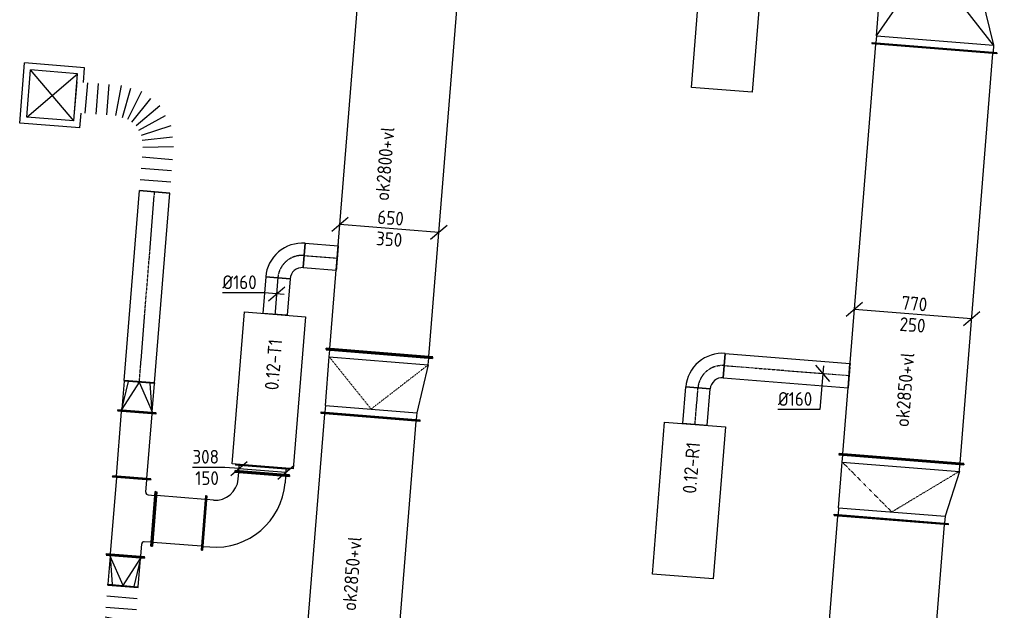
# Model space of a CAD drawing. Header units: millimetres. Extents: x -17664 to 48661, y -98 to 70975.
# Tile 46 of 62: x 1434 to 7883, y 44844 to 48716. Entities that reach past the tile are written whole.
import ezdxf

# ---------------------------------------------------------------- set-up
doc = ezdxf.new("R2010")
doc.units = ezdxf.units.MM
for name, pattern in [('2322122', [47, 40, -7]), ('CENTER2', [28.575, 19.05, -3.175, 3.175, -3.175]), ('SMALL_DASH', [1.5, 0.5, -1])]:
    doc.linetypes.add(name, pattern=pattern)
for name, color, linetype in [('WL521---', 4, '2322122'), ('WL570---_APP', 2, 'Continuous'), ('WL570---_RETOUR_D', 4, 'Continuous'), ('WL570---_RETOUR_HL', 1, 'CENTER2'), ('WL570---_TOEVOER_D', 3, 'Continuous'), ('WL570---_TOEVOER_HL', 1, 'CENTER2'), ('WL570---_TOEVOER_RST', 3, 'Continuous'), ('WL570---_TOEVOER_RST_HL', 1, 'CENTER2'), ('WM570---', 1, 'Continuous'), ('WM570---_RETOUR', 1, 'Continuous'), ('WM570---_TOEVOER', 1, 'Continuous')]:
    doc.layers.add(name, color=color, linetype=linetype)
doc.styles.add('STABICAD-018', font='ISOCP.SHX', dxfattribs={"height": 90})
doc.styles.add('STABICAD-025', font='ISOCP.SHX', dxfattribs={"height": 125})

# ---------------------------------------------------------------- blocks, each defined once
blk = doc.blocks.new('*U823')
at = {"color": 0, "linetype": 'Continuous'}
for p, q in [((0, 325, -3025), (5, 325, -3025)), ((0, -325, -3025), (0, 325, -3025)), ((5, -325, -3025), (5, 325, -3025)), ((3347.4, 325, -3025), (3342.4, 325, -3025)), ((3342.4, -325, -3025), (3342.4, 325, -3025)), ((3347.4, -325, -3025), (3347.4, 325, -3025)), ((5, 300, -3025), (3342.4, 300, -3025)), ((5, -300, -3025), (3342.4, -300, -3025)), ((0, -325, -3025), (5, -325, -3025)), ((3347.4, -325, -3025), (3342.4, -325, -3025))]:
    blk.add_line(p, q, dxfattribs=at)
at = {"layer": 'WM570---', "color": 2, "style": 'STABICAD-018'}
for tag, p in [('SECTIONCODE', (3444.7, 44409.2, 3025)), ('POSITIONCODE', (3444.7, 44409.2, 3025)), ('CODE', (3464.6, 42776.6, 3025))]:
    blk.add_attdef(tag, p, '', height=1.8, dxfattribs=at)
blk = doc.blocks.new('*U1285')
at = {"color": 0, "linetype": 'Continuous'}
for p, q in [((0, 179, -3000), (5, 179, -3000)), ((0, -179, -3000), (0, 179, -3000)), ((5, -179, -3000), (5, 179, -3000)), ((5, 154, -3000), (41, 154, -3000)), ((46, 179, -3000), (41, 179, -3000)), ((41, -179, -3000), (41, 179, -3000)), ((46, -179, -3000), (46, 179, -3000)), ((0, -179, -3000), (5, -179, -3000)), ((5, -154, -3000), (41, -154, -3000)), ((46, -179, -3000), (41, -179, -3000))]:
    blk.add_line(p, q, dxfattribs=at)
at = {"layer": 'WL570---_TOEVOER_D', "color": 2, "style": 'STABICAD-018'}
for tag in ['SECTIONCODE', 'POSITIONCODE']:
    blk.add_attdef(tag, (2874.8, 45775.8, 3000), '', height=1.8, dxfattribs=at)
blk.add_attdef('CODE', (3022.5, 45741.5, 3000), '', height=1.8, rotation=85, dxfattribs=at)
blk = doc.blocks.new('*U820')
at = {"color": 0, "linetype": 'Continuous'}
for p, q in [((0, 350, -2975), (5, 350, -2975)), ((0, -350, -2975), (0, 350, -2975)), ((5, -350, -2975), (5, 350, -2975)), ((5, 325, -2975), (3539.5, 325, -2975)), ((3544.5, 350, -2975), (3539.5, 350, -2975)), ((3539.5, -350, -2975), (3539.5, 350, -2975)), ((3544.5, -350, -2975), (3544.5, 350, -2975)), ((0, -350, -2975), (5, -350, -2975)), ((5, -325, -2975), (3539.5, -325, -2975)), ((3544.5, -350, -2975), (3539.5, -350, -2975))]:
    blk.add_line(p, q, dxfattribs=at)
at = {"layer": 'WM570---', "color": 2, "style": 'STABICAD-018'}
for tag, p in [('SECTIONCODE', (3680.8, 47045.9, 2975)), ('POSITIONCODE', (3680.8, 47045.9, 2975)), ('CODE', (3789.9, 46528.6, 2975))]:
    blk.add_attdef(tag, p, '', height=1.8, dxfattribs=at)
blk = doc.blocks.new('*U821')
at = {"color": 0, "linetype": 'Continuous'}
for p, q in [((0, 350, -2975), (5, 350, -2975)), ((0, -350, -2975), (0, 350, -2975)), ((5, -350, -2975), (5, 350, -2975)), ((50, 325, -2975), (5, 325, -2975)), ((50, 325, -2975), (368.6, 275, -2975)), ((50, -325, -2975), (50, 325, -2975)), ((368.6, 275, -2975), (413.6, 275, -2975)), ((368.6, -325, -2975), (368.6, 275, -2975)), ((418.6, 300, -2975), (413.6, 300, -2975)), ((413.6, -350, -2975), (413.6, 300, -2975)), ((418.6, -350, -2975), (418.6, 300, -2975)), ((0, -350, -2975), (5, -350, -2975)), ((50, -325, -2975), (5, -325, -2975)), ((368.6, -325, -2975), (50, -325, -2975)), ((368.6, -325, -2975), (413.6, -325, -2975)), ((418.6, -350, -2975), (413.6, -350, -2975))]:
    blk.add_line(p, q, dxfattribs=at)
at = {"color": 2, "linetype": 'SMALL_DASH'}
for p in [(50, 325, -175), (50, -325, -175)]:
    blk.add_line(p, (368.6, -25, -125), dxfattribs=at)
at = {"layer": 'WM570---', "color": 2, "style": 'STABICAD-018'}
for tag in ['CODE', 'SECTIONCODE', 'POSITIONCODE']:
    blk.add_attdef(tag, (3789.9, 46528.6, 2975), '', height=1.8, dxfattribs=at)
blk = doc.blocks.new('*U813')
at = {"color": 0, "linetype": 'Continuous'}
for p, q in [((-270.1, 71.8, -2975), (-377.8, -19.9, -2975)), ((324, -25.9, -2975), (-324, 25.9, -2975)), ((377.8, 19.9, -2975), (270.1, -71.8, -2975))]:
    blk.add_line(p, q, dxfattribs=at)
at = {"color": 0, "linetype": 'Continuous', "style": 'STABICAD-018'}
for s, p in [('650', (-81.5, 31.6, -2975)), ('350', (-89.9, -108.2, -2975))]:
    blk.add_text(s, height=90, rotation=355.42527, dxfattribs=at).set_placement(p)
at = {"layer": 'WM570---', "color": 2, "style": 'STABICAD-018'}
blk.add_attdef('CODE', (3855.3, 47346.7, 2975), '', height=1.8, dxfattribs=at)
blk = doc.blocks.new('*U750')
at = {"color": 0, "linetype": 'Continuous'}
for p, q in [((0, 80, -2975), (240, 80, -2975)), ((0, -80, -2975), (0, 80, -2975)), ((240, 80, -2975), (240, -80, -2975)), ((0, -80, -2975), (240, -80, -2975))]:
    blk.add_line(p, q, dxfattribs=at)
at = {"layer": 'WL570---_TOEVOER_HL', "linetype": 'CENTER2'}
blk.add_line((0, 0, -2975), (240, 0, -2975), dxfattribs=at)
at = {"layer": 'WL521---', "color": 2, "style": 'STABICAD-018'}
for tag, p in [('CODE', (3125.1, 47023.4, 2975)), ('POSITIONCODE', (3258.7, 46812.5, 2975)), ('SECTIONCODE', (3251.9, 46728, 2975))]:
    blk.add_attdef(tag, p, '', height=1.8, dxfattribs=at)
blk = doc.blocks.new('*U749')
at = {"color": 0, "linetype": 'Continuous'}
for p, q in [((-160, -80, -2975), (-160, 80, -2975)), ((80, -160, -2975), (-80, -160, -2975))]:
    blk.add_line(p, q, dxfattribs=at)
for radius, start in [(240, 360), (80, 0)]:
    blk.add_arc((-160, -160, -2975), radius, start, 90, dxfattribs=at)
at = {"layer": 'WL570---_TOEVOER_HL', "linetype": 'CENTER2'}
blk.add_arc((-160, -160, -2975), 160, 360, 90, dxfattribs=at)
at = {"layer": 'WL521---', "color": 2, "style": 'STABICAD-018'}
for tag in ['CODE', 'SECTIONCODE', 'POSITIONCODE']:
    blk.add_attdef(tag, (3137.8, 47182.9, 2975), '', height=1.8, dxfattribs=at)
blk = doc.blocks.new('*U824')
at = {"color": 0, "linetype": 'Continuous'}
for p, q in [((0, 80, -2975), (216.1, 80, -2975)), ((0, -80, -2975), (0, 80, -2975)), ((216.1, 80, -2975), (216.1, -80, -2975)), ((0, -80, -2975), (216.1, -80, -2975))]:
    blk.add_line(p, q, dxfattribs=at)
at = {"layer": 'WL570---_TOEVOER_HL', "linetype": 'CENTER2'}
blk.add_line((0, 0, -2975), (216.1, 0, -2975), dxfattribs=at)
at = {"layer": 'WM570---', "color": 2, "style": 'STABICAD-018'}
for tag in ['CODE', 'SECTIONCODE', 'POSITIONCODE']:
    blk.add_attdef(tag, (3297.3, 47170.1, 2975), '', height=1.8, dxfattribs=at)
blk = doc.blocks.new('*U822')
at = {"color": 2, "linetype": 'SMALL_DASH'}
for p, q in [((0, 95, -2975), (0, -95, -2975)), ((0, -80, -2975), (0, 80, -2975))]:
    blk.add_line(p, q, dxfattribs=at)
at = {"color": 0, "linetype": 'Continuous'}
for p, q in [((0, 80, -2975), (1, 80, -2975)), ((1, 80, -2975), (1, -80, -2975)), ((0, -80, -2975), (1, -80, -2975))]:
    blk.add_line(p, q, dxfattribs=at)
at = {"layer": 'WL570---_TOEVOER_HL', "linetype": 'CENTER2'}
blk.add_line((0, 0, -2975), (1, 0, -2975), dxfattribs=at)
at = {"layer": 'WM570---', "color": 2, "style": 'STABICAD-018'}
for tag in ['CODE', 'SECTIONCODE', 'POSITIONCODE']:
    blk.add_attdef(tag, (3513.8, 47152.8, 2975), '', height=1.8, dxfattribs=at)
blk = doc.blocks.new('*U752')
at = {"color": 0, "linetype": 'Continuous'}
for p, q in [((-79.7, 6.4, -2975), (-354.8, 6.4, -2975)), ((49.8, -4, -2975), (-79.7, 6.4, -2975)), ((-53.8, -45.9, -2975), (53.8, 45.9, -2975))]:
    blk.add_line(p, q, dxfattribs=at)
at = {"color": 0, "linetype": 'Continuous', "style": 'STABICAD-018'}
blk.add_text('%%c160', height=90, dxfattribs=at).set_placement((-354.8, 31.4, -2975))
at = {"layer": 'WL521---', "color": 2, "style": 'STABICAD-018'}
blk.add_attdef('CODE', (3116.7, 46918.1, 2975), '', height=1.8, dxfattribs=at)
blk = doc.blocks.new('*U1284')
at = {"color": 0, "linetype": 'Continuous'}
for p, q in [((-354, 179, -3000), (-349, 179, -3000)), ((-354, -179, -3000), (-354, 179, -3000)), ((-349, -179, -3000), (-349, 179, -3000)), ((-349, 154, -3000), (-304, 154, -3000)), ((-354, -179, -3000), (-349, -179, -3000)), ((-304, -154, -3000), (-349, -154, -3000)), ((-154, -304, -3000), (-154, -349, -3000)), ((154, -349, -3000), (154, -304, -3000)), ((-179, -354, -3000), (-179, -349, -3000)), ((-179, -349, -3000), (179, -349, -3000)), ((-179, -354, -3000), (179, -354, -3000)), ((179, -354, -3000), (179, -349, -3000))]:
    blk.add_line(p, q, dxfattribs=at)
for radius in [458, 150]:
    blk.add_arc((-304, -304, -3000), radius, 0, 90, dxfattribs=at)
at = {"layer": 'WL570---_TOEVOER_D', "color": 2, "style": 'STABICAD-018'}
for tag in ['CODE', 'SECTIONCODE', 'POSITIONCODE']:
    blk.add_attdef(tag, (2994.3, 45388.6, 3000), '', height=1.8, dxfattribs=at)
blk = doc.blocks.new('*U1292')
at = {"color": 0, "linetype": 'Continuous'}
for p, q in [((0, 179, -3000), (5, 179, -3000)), ((0, -179, -3000), (0, 179, -3000)), ((5, -179, -3000), (5, 179, -3000)), ((5, 154, -3000), (325, 154, -3000)), ((330, 179, -3000), (325, 179, -3000)), ((325, -179, -3000), (325, 179, -3000)), ((330, -179, -3000), (330, 179, -3000)), ((0, -179, -3000), (5, -179, -3000)), ((5, -154, -3000), (325, -154, -3000)), ((330, -179, -3000), (325, -179, -3000))]:
    blk.add_line(p, q, dxfattribs=at)
at = {"layer": 'WL570---_TOEVOER_D', "color": 2, "style": 'STABICAD-018'}
blk.add_attdef('CODE', (2641.4, 45416.8, 3000), '', height=1.8, rotation=175, dxfattribs=at)
for tag in ['SECTIONCODE', 'POSITIONCODE']:
    blk.add_attdef(tag, (2465.5, 45280.4, 3000), '', height=1.8, dxfattribs=at)
blk = doc.blocks.new('*U1286')
at = {"color": 0, "linetype": 'Continuous'}
for p, q in [((-92.8, 7.4, -3000), (-304.8, 7.4, -3000)), ((0, 0, -3000), (-92.8, 7.4, -3000)), ((-53.8, -45.9, -3000), (53.8, 45.9, -3000)), ((0, 0, -3000), (307, -24.6, -3000)), ((253.2, -70.4, -3000), (360.8, 21.3, -3000))]:
    blk.add_line(p, q, dxfattribs=at)
at = {"color": 0, "linetype": 'Continuous', "style": 'STABICAD-018'}
for s, p in [('308', (-304.8, 32.4, -3000)), ('150', (-286.9, -107.6, -3000))]:
    blk.add_text(s, height=90, dxfattribs=at).set_placement(p)
at = {"layer": 'WL570---_TOEVOER_D', "color": 2, "style": 'STABICAD-018'}
blk.add_attdef('CODE', (2870.6, 45773.2, 3000), '', height=1.8, dxfattribs=at)
blk = doc.blocks.new('*U1293')
at = {"color": 0, "linetype": 'Continuous'}
for p, q in [((0, 125, -3000), (5, 125, -3000)), ((0, -125, -3000), (0, 125, -3000)), ((5, -125, -3000), (5, 125, -3000)), ((5, 100, -3000), (429.1, 100, -3000)), ((434.1, 125, -3000), (429.1, 125, -3000)), ((429.1, -125, -3000), (429.1, 125, -3000)), ((434.1, -125, -3000), (434.1, 125, -3000)), ((0, -125, -3000), (5, -125, -3000)), ((5, -100, -3000), (429.1, -100, -3000)), ((434.1, -125, -3000), (429.1, -125, -3000))]:
    blk.add_line(p, q, dxfattribs=at)
at = {"layer": 'WL570---_TOEVOER_D', "color": 2, "style": 'STABICAD-018'}
for tag, p in [('SECTIONCODE', (2035.2, 45939.4, 3000)), ('POSITIONCODE', (2035.2, 45939.4, 3000)), ('CODE', (2167.4, 45711.6, 3000))]:
    blk.add_attdef(tag, p, '', height=1.8, dxfattribs=at)
blk = doc.blocks.new('*U1288')
at = {"color": 0, "linetype": 'Continuous'}
for p, q in [((-256, 125, -3000), (-251, 125, -3000)), ((-256, 125, -3000), (-256, -125, -3000)), ((-251, 125, -3000), (-251, -125, -3000)), ((251, 100, -3000), (-251, 100, -3000)), ((256, 125, -3000), (251, 125, -3000)), ((251, -125, -3000), (251, 125, -3000)), ((256, -125, -3000), (256, 125, -3000)), ((-256, -125, -3000), (-251, -125, -3000)), ((-251, -100, -3000), (-170, -100, -3000)), ((-154, -161, -3000), (-154, -116, -3000)), ((154, -116, -3000), (154, -161, -3000)), ((170, -100, -3000), (251, -100, -3000)), ((256, -125, -3000), (251, -125, -3000)), ((-179, -166, -3000), (-179, -161, -3000)), ((-179, -161, -3000), (179, -161, -3000)), ((-179, -166, -3000), (179, -166, -3000)), ((179, -166, -3000), (179, -161, -3000))]:
    blk.add_line(p, q, dxfattribs=at)
for centre, start, end in [((-170, -116, -3000), 0, 90), ((170, -116, -3000), 90, 180)]:
    blk.add_arc(centre, 16, start, end, dxfattribs=at)
at = {"layer": 'WL570---_TOEVOER_D', "color": 2, "style": 'STABICAD-018'}
for tag in ['CODE', 'SECTIONCODE', 'POSITIONCODE']:
    blk.add_attdef(tag, (2147, 45456.4, 3000), '', height=1.8, dxfattribs=at)
blk = doc.blocks.new('*U1287')
at = {"color": 0, "linetype": 'Continuous'}
for p, q in [((-5, 125, -3000), (0, 125, -3000)), ((-5, -125, -3000), (-5, 125, -3000)), ((0, -125, -3000), (0, 125, -3000)), ((5, 100, -3000), (0, 100, -3000)), ((190, 0, -3000), (5, 100, -3000)), ((5, 100, -3000), (190, 70.7, -3000)), ((190, 100, -3000), (5, 100, -3000)), ((195, 100, -3000), (190, 100, -3000)), ((190, -100, -3000), (190, 100, -3000)), ((195, -100, -3000), (195, 100, -3000)), ((190, 0, -3000), (5, -100, -3000)), ((-5, -125, -3000), (0, -125, -3000)), ((5, -100, -3000), (0, -100, -3000)), ((5, -100, -3000), (190, -70.7, -3000)), ((5, -100, -3000), (190, -100, -3000)), ((195, -100, -3000), (190, -100, -3000))]:
    blk.add_line(p, q, dxfattribs=at)
at = {"layer": 'WL570---_TOEVOER_D', "color": 2, "style": 'STABICAD-018'}
for tag, p in [('CODE', (2126.2, 45296.2, 3000)), ('SECTIONCODE', (2126.2, 45196.2, 3000)), ('POSITIONCODE', (2126.2, 45196.2, 3000))]:
    blk.add_attdef(tag, p, '', height=1.8, dxfattribs=at)
blk = doc.blocks.new('*U801')
at = {"color": 0, "linetype": 'Continuous'}
for p, q in [((0, 375, -3075), (5, 375, -3075)), ((0, -375, -3075), (0, 375, -3075)), ((5, -375, -3075), (5, 375, -3075)), ((5, 350, -3075), (900, 350, -3075)), ((905, 375, -3075), (900, 375, -3075)), ((900, -375, -3075), (900, 375, -3075)), ((905, -375, -3075), (905, 375, -3075)), ((0, -375, -3075), (5, -375, -3075)), ((5, -350, -3075), (900, -350, -3075)), ((905, -375, -3075), (900, -375, -3075))]:
    blk.add_line(p, q, dxfattribs=at)
at = {"layer": 'WM570---', "color": 2, "style": 'STABICAD-018'}
for tag in ['SECTIONCODE', 'CODE', 'POSITIONCODE']:
    blk.add_attdef(tag, (7069.6, 44536.9, 3075), '', height=1.8, dxfattribs=at)
blk = doc.blocks.new('*U831')
at = {"color": 0, "linetype": 'Continuous'}
for p, q in [((0, 410, -2975), (5, 410, -2975)), ((0, -410, -2975), (0, 410, -2975)), ((5, -410, -2975), (5, 410, -2975)), ((2702.9, 410, -2975), (2697.9, 410, -2975)), ((2697.9, -410, -2975), (2697.9, 410, -2975)), ((2702.9, -410, -2975), (2702.9, 410, -2975)), ((5, 385, -2975), (2697.9, 385, -2975)), ((5, -385, -2975), (2697.9, -385, -2975)), ((0, -410, -2975), (5, -410, -2975)), ((2702.9, -410, -2975), (2697.9, -410, -2975))]:
    blk.add_line(p, q, dxfattribs=at)
at = {"layer": 'WM570---', "color": 2, "style": 'STABICAD-018'}
for tag, p in [('SECTIONCODE', (7098.5, 46337.6, 2975)), ('POSITIONCODE', (7098.5, 46337.6, 2975)), ('CODE', (7208.7, 45834.9, 2975))]:
    blk.add_attdef(tag, p, '', height=1.8, dxfattribs=at)
blk = doc.blocks.new('*U793')
at = {"color": 0, "linetype": 'Continuous'}
for p, q in [((-329.9, 76.6, -2725), (-437.6, -15, -2725)), ((383.8, -30.8, -2725), (-383.8, 30.8, -2725)), ((437.6, 15, -2725), (329.9, -76.6, -2725))]:
    blk.add_line(p, q, dxfattribs=at)
at = {"color": 0, "linetype": 'Continuous', "style": 'STABICAD-018'}
for s, p in [('770', (-78.8, 31.4, -2725)), ('250', (-91.1, -108.1, -2725))]:
    blk.add_text(s, height=90, rotation=355.41265, dxfattribs=at).set_placement(p)
at = {"layer": 'WL521---', "color": 2, "style": 'STABICAD-018'}
blk.add_attdef('CODE', (7236.7, 46183.8, 2725), '', height=1.8, dxfattribs=at)
blk = doc.blocks.new('*U804')
at = {"color": 0, "linetype": 'Continuous'}
for p, q in [((0, 410, -2975), (5, 410, -2975)), ((0, -410, -2975), (0, 410, -2975)), ((5, -410, -2975), (5, 410, -2975)), ((50, 385, -2975), (5, 385, -2975)), ((50, 385, -2975), (350, 315.2, -2975)), ((50, -385, -2975), (50, 385, -2975)), ((400, 340.2, -2975), (395, 340.2, -2975)), ((395, -409.8, -2975), (395, 340.2, -2975)), ((400, -409.8, -2975), (400, 340.2, -2975)), ((350, 315.2, -2975), (395, 315.2, -2975)), ((350, -384.8, -2975), (350, 315.2, -2975)), ((50, -385, -2975), (5, -385, -2975)), ((350, -384.8, -2975), (50, -385, -2975)), ((350, -384.8, -2975), (395, -384.8, -2975)), ((0, -410, -2975), (5, -410, -2975)), ((400, -409.8, -2975), (395, -409.8, -2975))]:
    blk.add_line(p, q, dxfattribs=at)
at = {"color": 2, "linetype": 'SMALL_DASH'}
for p in [(50, 385, -125), (50, -385, -125)]:
    blk.add_line(p, (350, -34.8, -25), dxfattribs=at)
at = {"layer": 'WM570---', "color": 2, "style": 'STABICAD-018'}
for tag in ['CODE', 'SECTIONCODE', 'POSITIONCODE']:
    blk.add_attdef(tag, (7208.7, 45834.9, 2975), '', height=1.8, dxfattribs=at)
blk = doc.blocks.new('*U799')
at = {"color": 0, "linetype": 'Continuous'}
for p, q in [((0, 80, -3000), (240, 80, -3000)), ((0, -80, -3000), (0, 80, -3000)), ((240, 80, -3000), (240, -80, -3000)), ((0, -80, -3000), (240, -80, -3000))]:
    blk.add_line(p, q, dxfattribs=at)
at = {"layer": 'WL570---_RETOUR_HL', "linetype": 'CENTER2'}
blk.add_line((0, 0, -3000), (240, 0, -3000), dxfattribs=at)
at = {"layer": 'WL521---', "color": 2, "style": 'STABICAD-018'}
for tag in ['CODE', 'SECTIONCODE', 'POSITIONCODE']:
    blk.add_attdef(tag, (5857.1, 46062.4, 3000), '', height=1.8, dxfattribs=at)
blk = doc.blocks.new('*U797')
at = {"color": 0, "linetype": 'Continuous'}
for p, q in [((-160, -80, -3000), (-160, 80, -3000)), ((80, -160, -3000), (-80, -160, -3000))]:
    blk.add_line(p, q, dxfattribs=at)
for radius, start in [(240, 360), (80, 0)]:
    blk.add_arc((-160, -160, -3000), radius, start, 90, dxfattribs=at)
at = {"layer": 'WL570---_RETOUR_HL', "linetype": 'CENTER2'}
blk.add_arc((-160, -160, -3000), 160, 0, 90, dxfattribs=at)
at = {"layer": 'WL521---', "color": 2, "style": 'STABICAD-018'}
for tag in ['CODE', 'SECTIONCODE', 'POSITIONCODE']:
    blk.add_attdef(tag, (5889, 46461.1, 3000), '', height=1.8, dxfattribs=at)
blk = doc.blocks.new('*U802')
at = {"color": 0, "linetype": 'Continuous'}
for p, q in [((0, 80, -3000), (819.5, 80, -3000)), ((0, -80, -3000), (0, 80, -3000)), ((819.5, 80, -3000), (819.5, -80, -3000)), ((0, -80, -3000), (819.5, -80, -3000))]:
    blk.add_line(p, q, dxfattribs=at)
at = {"layer": 'WL570---_RETOUR_HL', "linetype": 'CENTER2'}
blk.add_line((0, 0, -3000), (819.5, 0, -3000), dxfattribs=at)
at = {"layer": 'WM570---', "color": 2, "style": 'STABICAD-018'}
for tag in ['CODE', 'SECTIONCODE', 'POSITIONCODE']:
    blk.add_attdef(tag, (6048.5, 46448.4, 3000), '', height=1.8, dxfattribs=at)
blk = doc.blocks.new('*U805')
at = {"color": 2, "linetype": 'SMALL_DASH'}
for p, q in [((0, 95, -3000), (0, -95, -3000)), ((0, -80, -3000), (0, 80, -3000))]:
    blk.add_line(p, q, dxfattribs=at)
at = {"color": 0, "linetype": 'Continuous'}
for p, q in [((0, 80, -3000), (1, 80, -3000)), ((1, 80, -3000), (1, -80, -3000)), ((0, -80, -3000), (1, -80, -3000)), ((1, -76, -3000), (1, -76, -3000))]:
    blk.add_line(p, q, dxfattribs=at)
at = {"layer": 'WL570---_RETOUR_HL', "linetype": 'CENTER2'}
blk.add_line((0, 0, -3000), (1, 0, -3000), dxfattribs=at)
at = {"layer": 'WM570---', "color": 2, "style": 'STABICAD-018'}
for tag in ['CODE', 'SECTIONCODE', 'POSITIONCODE']:
    blk.add_attdef(tag, (6866.4, 46382.9, 3000), '', height=1.8, dxfattribs=at)
blk = doc.blocks.new('*U807')
at = {"color": 0, "linetype": 'Continuous'}
for p, q in [((45.9, -53.8, -3000), (-45.9, 53.8, -3000)), ((4, 49.8, -3000), (-19, -237.3, -3000)), ((-19, -237.3, -3000), (-294.1, -237.3, -3000))]:
    blk.add_line(p, q, dxfattribs=at)
at = {"color": 0, "linetype": 'Continuous', "style": 'STABICAD-018'}
blk.add_text('%%c160', height=90, dxfattribs=at).set_placement((-294.1, -212.3, -3000))
at = {"layer": 'WM570---', "color": 2, "style": 'STABICAD-018'}
blk.add_attdef('CODE', (6694.4, 46396.7, 3000), '', height=1.8, dxfattribs=at)
blk = doc.blocks.new('*U828')
at = {"color": 0, "linetype": 'Continuous'}
for p, q in [((50, 300, -3025), (563.4, 470.8, -3025)), ((563.4, 470.8, 75), (50, 0, 175)), ((563.4, 470.8, -3025), (608.4, 470.8, -3025)), ((563.4, -299.2, -3025), (563.4, 470.8, -3025)), ((613.4, 495.8, -3025), (608.4, 495.8, -3025)), ((608.4, -324.2, -3025), (608.4, 495.8, -3025)), ((613.4, -324.2, -3025), (613.4, 495.8, -3025)), ((0, 325, -3025), (5, 325, -3025)), ((0, -325, -3025), (0, 325, -3025)), ((5, -325, -3025), (5, 325, -3025)), ((50, 300, -3025), (5, 300, -3025)), ((50, -300, -3025), (50, 300, -3025)), ((563.4, -299.2, 75), (50, 0, 175)), ((50, -300, -3025), (5, -300, -3025)), ((563.4, -299.2, -3025), (50, -300, -3025)), ((563.4, -299.2, -3025), (608.4, -299.2, -3025)), ((0, -325, -3025), (5, -325, -3025)), ((613.4, -324.2, -3025), (608.4, -324.2, -3025))]:
    blk.add_line(p, q, dxfattribs=at)
at = {"layer": 'WM570---', "color": 2, "style": 'STABICAD-018'}
for tag in ['CODE', 'SECTIONCODE', 'POSITIONCODE']:
    blk.add_attdef(tag, (7388.4, 49147.4, 3025), '', height=1.8, dxfattribs=at)
blk = doc.blocks.new('*U1283')
at = {"color": 0, "linetype": 'Continuous'}
for p, q in [((197.5, 197.5, -2700), (-197.5, 197.5, -2700)), ((-197.5, -197.5, -2700), (-197.5, 197.5, -2700)), ((197.5, 100, -2700), (197.5, 197.5, -2700)), ((155, 155, -2700), (-155, 155, -2700)), ((-155, -155, -2700), (-155, 155, -2700)), ((155, -155, -2700), (-155, 155, -2700)), ((-155, -155, -2700), (155, 155, -2700)), ((155, -155, -2700), (155, 155, -2700)), ((197.5, -197.5, -2700), (197.5, -100, -2700)), ((155, -155, -2700), (-155, -155, -2700)), ((197.5, -197.5, -2700), (-197.5, -197.5, -2700))]:
    blk.add_line(p, q, dxfattribs=at)
at = {"layer": 'WL570---_TOEVOER_RST_HL', "linetype": 'CENTER2'}
blk.add_circle((0, 0, -2700), 0.0125, dxfattribs=at)
at = {"layer": 'WL570---_TOEVOER_D', "color": 1, "style": 'STABICAD-018'}
blk.add_attdef('PRODUCTCODE', (1686.7, 48713.7, 2700), '', height=1.8, rotation=355.4, dxfattribs=at)
at = {"layer": 'WL570---_TOEVOER_D', "color": 2}
for tag, p, style in [('CODE', (1654.9, 48319, 2700), 'STABICAD-018'), ('SECTIONCODE', (1646.9, 48219.3, 2700), 'STABICAD-025'), ('MATERIALCODE', (1646.9, 48219.3, 2700), 'STABICAD-025'), ('POSITIONCODE', (1646.9, 48219.3, 2700), 'STABICAD-025'), ('FLOWPREFIX', (1629.6, 47723.1, 2700), 'STABICAD-018'), ('FLOW', (1652, 47721.3, 2700), 'STABICAD-018'), ('FLOWSUFFIX', (1818, 47707.9, 2700), 'STABICAD-018')]:
    blk.add_attdef(tag, p, '', height=1.8, rotation=355.4, dxfattribs=dict(at, style=style))
blk = doc.blocks.new('*U1294')
at = {"color": 0, "linetype": 'Continuous'}
for p, q in [((0, 100, -3000), (1247.6, 100, -3000)), ((0, -100, -3000), (0, 100, -3000)), ((1247.6, 100, -3000), (1247.6, -100, -3000)), ((0, -100, -3000), (1247.6, -100, -3000))]:
    blk.add_line(p, q, dxfattribs=at)
at = {"layer": 'WL570---_TOEVOER_HL', "linetype": 'CENTER2'}
blk.add_line((0, 0, -3000), (1247.6, 0, -3000), dxfattribs=at)
at = {"layer": 'WL570---_TOEVOER_D', "color": 2, "style": 'STABICAD-018'}
for tag, p in [('SECTIONCODE', (2116.2, 46952.7, 3000)), ('POSITIONCODE', (2116.2, 46952.7, 3000)), ('CODE', (2218, 46343.6, 3000))]:
    blk.add_attdef(tag, p, '', height=1.8, dxfattribs=at)
blk = doc.blocks.new('*U1289')
at = {"color": 0, "linetype": 'Continuous'}
for p, q in [((-5, 125, -3000), (0, 125, -3000)), ((-5, -125, -3000), (-5, 125, -3000)), ((0, -125, -3000), (0, 125, -3000)), ((5, 100, -3000), (0, 100, -3000)), ((190, 0, -3000), (5, 100, -3000)), ((5, 100, -3000), (190, 70.7, -3000)), ((190, 100, -3000), (5, 100, -3000)), ((195, 100, -3000), (190, 100, -3000)), ((190, -100, -3000), (190, 100, -3000)), ((195, -100, -3000), (195, 100, -3000)), ((190, 0, -3000), (5, -100, -3000)), ((-5, -125, -3000), (0, -125, -3000)), ((5, -100, -3000), (0, -100, -3000)), ((5, -100, -3000), (190, -70.7, -3000)), ((5, -100, -3000), (190, -100, -3000)), ((195, -100, -3000), (190, -100, -3000))]:
    blk.add_line(p, q, dxfattribs=at)
at = {"layer": 'WL570---_TOEVOER_D', "color": 2, "style": 'STABICAD-018'}
for tag in ['SECTIONCODE', 'CODE', 'POSITIONCODE']:
    blk.add_attdef(tag, (2202.4, 46149.2, 3000), '', height=1.8, dxfattribs=at)
blk = doc.blocks.new('*U1291')
at = {"color": 0, "linetype": 'Continuous'}
for p, q in [((0, -100, -3000), (0, 100, -3000)), ((74, 100, -3000), (74, -100, -3000)), ((147.9, 100, -3000), (147.9, -100, -3000)), ((231.8, 100, -3000), (212.1, -100, -3000)), ((345.9, 77.3, -3000), (267.9, -111.1, -3000)), ((451, 7, -3000), (306.8, -137.1, -3000)), ((521.2, -98.1, -3000), (332.8, -176.1, -3000)), ((543.9, -212.3, -3000), (343.9, -231.9, -3000)), ((543.9, -290.5, -3000), (343.9, -290.4, -3000)), ((543.8, -358.8, -3000), (343.8, -358.8, -3000)), ((543.8, -427.2, -3000), (343.8, -427.1, -3000)), ((543.8, -495.5, -3000), (343.8, -495.5, -3000)), ((543.8, -563.9, -3000), (343.8, -563.8, -3000))]:
    blk.add_line(p, q, dxfattribs=at)
at = {"layer": 'WL570---_TOEVOER_D', "color": 2, "style": 'STABICAD-018'}
for tag in ['SECTIONCODE', 'CODE', 'POSITIONCODE']:
    blk.add_attdef(tag, (2110.6, 45001.8, 3000), '', height=1.8, dxfattribs=at)
blk = doc.blocks.new('*U1290')
at = {"color": 0, "linetype": 'Continuous'}
for p, q in [((477.6, 563.9, -3000), (677.6, 563.8, -3000)), ((477.6, 493.4, -3000), (677.6, 493.3, -3000)), ((477.5, 422.9, -3000), (677.5, 422.8, -3000)), ((477.5, 352.4, -3000), (677.5, 352.3, -3000)), ((477.5, 291.7, -3000), (677.5, 271.9, -3000)), ((461.8, 213, -3000), (650.2, 134.9, -3000)), ((468.7, 247.4, -3000), (664.8, 208.3, -3000)), ((393.6, 135.1, -3000), (504.7, -31.2, -3000)), ((422.8, 154.6, -3000), (566.9, 10.4, -3000)), ((442.3, 183.8, -3000), (608.5, 72.7, -3000)), ((0, -100, -3000), (0, 100, -3000)), ((73.9, 100, -3000), (73.9, -100, -3000)), ((147.8, 100, -3000), (147.8, -100, -3000)), ((221.7, 100, -3000), (221.7, -100, -3000)), ((285.7, 100, -3000), (305.4, -100, -3000)), ((330, 108.8, -3000), (369, -87.4, -3000)), ((364.4, 115.6, -3000), (442.4, -72.8, -3000))]:
    blk.add_line(p, q, dxfattribs=at)
at = {"layer": 'WL570---_TOEVOER_D', "color": 2, "style": 'STABICAD-018'}
for tag in ['CODE', 'SECTIONCODE', 'POSITIONCODE']:
    blk.add_attdef(tag, (2317.5, 47587.2, 3000), '', height=1.8, dxfattribs=at)

msp = doc.modelspace()

# ---------------------------------------------------------------- linework, layer by layer
at = {"layer": 'WL570---_APP', "elevation": 3000}
for points in [[(5913, 49268.2), (6311.7, 49236.2), (6232, 48239.4), (5833.3, 48271.3)], [(2906.6, 46800.1), (3305.3, 46768.2), (3225.5, 45771.4), (2826.8, 45803.3)], [(5657.8, 46078.3), (6056.5, 46046.4), (5976.7, 45049.6), (5578, 45081.5)]]:
    msp.add_lwpolyline(points, close=True, dxfattribs=at)

# ---------------------------------------------------------------- block references
at = {"layer": 'WL570---_RETOUR_D', "linetype": 'Continuous'}
for name, p, rotation in [('*U828', (7388.4, 49147.4, 3025), 265.4126459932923), ('*U831', (7208.7, 45834.9, 2975), 85.4126459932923), ('*U797', (5889, 46461.1, 3000), 85.42526662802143), ('*U802', (6048.5, 46448.4, 3000), 355.4252666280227), ('*U805', (6866.4, 46382.9, 3000), 175.4126459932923), ('*U799', (5857.1, 46062.4, 3000), 85.42526662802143), ('*U804', (7208.7, 45834.9, 2975), 265.4126459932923), ('*U801', (7069.6, 44536.9, 3075), 85.4126459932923)]:
    msp.add_blockref(name, p, dxfattribs=dict(at, rotation=rotation))
at = {"layer": 'WL570---_TOEVOER_D', "linetype": 'Continuous'}
for name, p, rotation in [('*U820', (3789.9, 46528.6, 2975), 85.42526662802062), ('*U1290', (2317.5, 47587.2, 3000), 85.42526662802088), ('*U1294', (2218, 46343.6, 3000), 85.42526662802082), ('*U749', (3137.8, 47182.9, 2975), 85.42526662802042), ('*U824', (3297.3, 47170.1, 2975), 355.4252666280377), ('*U822', (3513.8, 47152.8, 2975), 175.4252666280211), ('*U750', (3125.1, 47023.4, 2975), 265.4252666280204), ('*U821', (3789.9, 46528.6, 2975), 265.4252666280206), ('*U1289', (2202.4, 46149.2, 3000), 85.42526662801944), ('*U1293', (2167.4, 45711.6, 3000), 85.42526662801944), ('*U823', (3464.6, 42776.6, 3025), 85.42526662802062), ('*U1285', (3022.5, 45741.5, 3000), 85.4252677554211), ('*U1288', (2147, 45456.4, 3000), 85.42526662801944), ('*U1284', (2994.3, 45388.6, 3000), 265.4252677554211), ('*U1292', (2641.4, 45416.8, 3000), 175.4252666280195), ('*U1287', (2126.2, 45196.2, 3000), 265.4252666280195), ('*U1291', (2110.6, 45001.8, 3000), 265.4252666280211)]:
    msp.add_blockref(name, p, dxfattribs=dict(at, rotation=rotation))
at = {"layer": 'WL570---_TOEVOER_RST', "linetype": 'Continuous', "rotation": 355.3999999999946}
msp.add_blockref('*U1283', (1646.9, 48219.3, 2700), dxfattribs=at)
at = {"layer": 'WM570---_RETOUR', "linetype": 'Continuous'}
for name, p in [('*U793', (7284.8, 46784.7, 2725)), ('*U807', (6694.4, 46396.7, 3000))]:
    msp.add_blockref(name, p, dxfattribs=at)
at = {"layer": 'WM570---_TOEVOER', "linetype": 'Continuous'}
for name, p in [('*U813', (3855.3, 47346.7, 2975)), ('*U752', (3116.7, 46918.1, 2975)), ('*U1286', (2870.6, 45773.2, 3000))]:
    msp.add_blockref(name, p, dxfattribs=at)

# ---------------------------------------------------------------- texts
at = {"layer": 'WM570---', "style": 'STABICAD-018'}
for s, p in [('0.12-T1', (3128, 46284.5)), ('0.12-R1', (5864.5, 45606.4))]:
    msp.add_text(s, height=90, rotation=85.42527, dxfattribs=at).set_placement(p)
at = {"layer": 'WM570---_RETOUR', "linetype": 'Continuous', "style": 'STABICAD-018'}
msp.add_text('ok2850+vl', height=90, rotation=85.42527, dxfattribs=at).set_placement((7256.1, 46042.8))
at = {"layer": 'WM570---_TOEVOER', "style": 'STABICAD-018'}
for s, p in [('ok2800+vl', (3851.1, 47525.4)), ('ok2850+vl', (3635.4, 44837.5))]:
    msp.add_text(s, height=90, rotation=85.42527, dxfattribs=at).set_placement(p)

doc.saveas('drawing.dxf')
